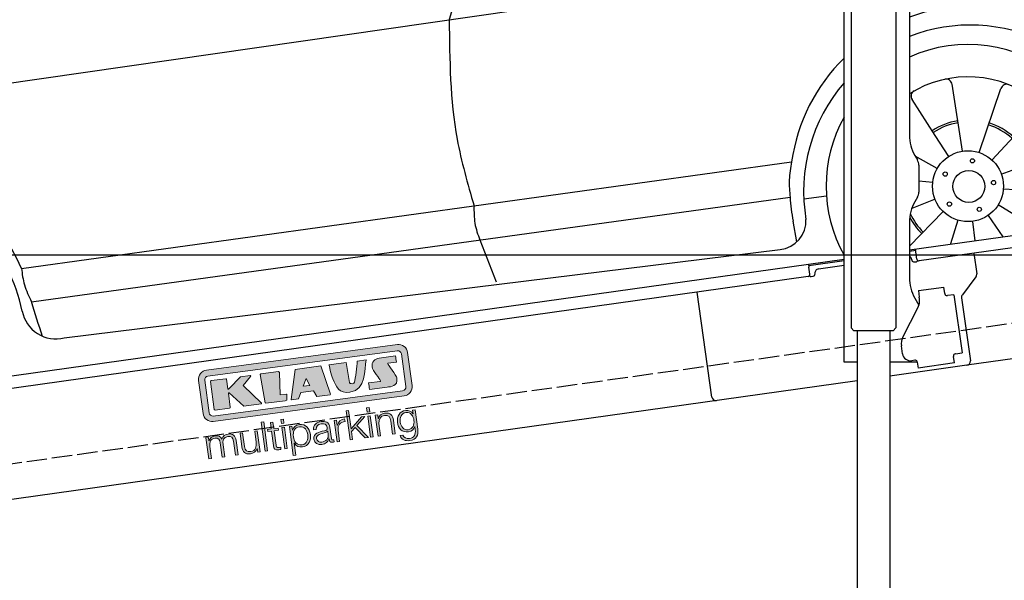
# Model space of a CAD drawing. Extents: x -311 to 6440, y -844 to 6424.
# Tile 3 of 6: x 1644 to 4057, y 1052 to 2428. Entities that reach past the tile are written whole.
import ezdxf

# ---------------------------------------------------------------- set-up
doc = ezdxf.new("R2010")
doc.units = 0
doc.header["$LTSCALE"] = 10
doc.header["$MEASUREMENT"] = 0
doc.linetypes.add('GEN3', pattern=[6.25, 5, -1.25])
doc.layers.get('0').update_dxf_attribs({"linetype": 'CONTINUOUS'})
doc.layers.get('DEFPOINTS').update_dxf_attribs({"linetype": 'CONTINUOUS'})
doc.layers.add('3', color=6, linetype='GEN3')
doc.layers.add('CAR', color=1, linetype='CONTINUOUS')
for name, color, linetype, lineweight in [('AM_0', 7, 'CONTINUOUS', 30), ('AM_5', 3, 'CONTINUOUS', 15), ('Logo', 7, 'CONTINUOUS', 25)]:
    doc.layers.add(name, color=color, linetype=linetype, lineweight=lineweight)
doc.dimstyles.new('KLAUS_DXF', dxfattribs={"dimscale": 20, "dimtxt": 3.5, "dimasz": 2, "dimexe": 2, "dimexo": 1, "dimgap": 1.5, "dimtad": 1, "dimlfac": 0.1, "dimdsep": 46, "dimtxsty": 'Standard', "dimblk": 'DOT', "dimcen": 2, "dimclrd": 256, "dimclre": 256, "dimclrt": 2, "dimadec": 0, "dimazin": 0, "dimtfac": 1, "dimtmove": 2, "dimatfit": 3, "dimfxl": 1, "dimtolj": 1, "dimarcsym": 0})

# ---------------------------------------------------------------- blocks, each defined once
blk = doc.blocks.new('KLAUS')
at = {"layer": 'Logo'}
h = blk.add_hatch(color=8, dxfattribs=at)
h.dxf.hatch_style = 2
edge = h.paths.add_edge_path()
edge.add_spline(control_points=[(3.6, 29.09), (2.88, 29.09), (2.3, 28.51), (2.3, 27.8), (2.3, 27.8), (2.3, 16.11), (2.3, 16.11), (2.3, 15.39), (2.88, 14.81), (3.6, 14.81), (3.6, 14.81), (71.16, 14.81), (71.16, 14.81), (71.88, 14.81), (72.46, 15.39), (72.46, 16.11), (72.46, 16.11), (72.46, 27.8), (72.46, 27.8), (72.46, 28.51), (71.88, 29.09), (71.16, 29.09), (71.16, 29.09), (3.6, 29.09), (3.6, 29.09), (3.6, 29.09), (3.6, 29.09), (3.6, 29.09)], knot_values=[0, 0, 0, 0, 1, 1, 1, 2, 2, 2, 3, 3, 3, 4, 4, 4, 5, 5, 5, 6, 6, 6, 7, 7, 7, 8, 8, 8, 9, 9, 9, 9], degree=3, periodic=0)
edge = h.paths.add_edge_path()
edge.add_spline(control_points=[(3.35, 31.23), (3.35, 31.23), (71.47, 31.23), (71.47, 31.23), (73.26, 31.23), (74.71, 29.77), (74.71, 27.99), (74.71, 27.99), (74.71, 16.17), (74.71, 16.17), (74.71, 14.38), (73.26, 12.93), (71.47, 12.93), (71.47, 12.93), (3.35, 12.93), (3.35, 12.93), (1.56, 12.93), (0.11, 14.38), (0.11, 16.17), (0.11, 16.17), (0.11, 27.99), (0.11, 27.99), (0.11, 29.77), (1.56, 31.23), (3.35, 31.23), (3.35, 31.23), (3.35, 31.23), (3.35, 31.23)], knot_values=[0, 0, 0, 0, 1, 1, 1, 2, 2, 2, 3, 3, 3, 4, 4, 4, 5, 5, 5, 6, 6, 6, 7, 7, 7, 8, 8, 8, 9, 9, 9, 9], degree=3, periodic=0)
h = blk.add_hatch(color=8, dxfattribs=at)
h.dxf.hatch_style = 2
edge = h.paths.add_edge_path()
edge.add_spline(control_points=[(4.5, 27.33), (4.5, 27.33), (9.7, 27.33), (9.7, 27.33), (9.84, 27.33), (9.96, 27.22), (9.96, 27.08), (9.96, 27.08), (9.96, 23.69), (9.96, 23.69), (9.96, 23.69), (9.94, 23.64), (10.04, 23.59), (10.14, 23.53), (10.2, 23.57), (10.2, 23.57), (10.2, 23.57), (10.51, 23.75), (10.51, 23.75), (10.51, 23.75), (14.94, 27.33), (14.94, 27.33), (14.94, 27.33), (18.41, 27.33), (18.41, 27.33), (18.41, 27.33), (18.49, 27.33), (18.56, 27.2), (18.65, 27.04), (18.53, 26.91), (18.53, 26.91), (18.53, 26.91), (15.49, 24.11), (15.49, 24.11), (15.49, 24.11), (21.14, 17.06), (21.14, 17.06), (21.14, 17.06), (21.13, 16.91), (21.13, 16.91), (21.08, 16.84), (20.99, 16.82), (20.99, 16.82), (20.99, 16.82), (14.7, 16.82), (14.7, 16.82), (14.7, 16.82), (10.26, 22.17), (10.26, 22.17), (10.26, 22.17), (10.19, 22.24), (10.08, 22.21), (9.97, 22.18), (9.96, 22.11), (9.96, 22.11), (9.96, 22.11), (9.96, 17.08), (9.96, 17.08), (9.96, 16.94), (9.84, 16.82), (9.7, 16.82), (9.7, 16.82), (4.5, 16.82), (4.5, 16.82), (4.36, 16.82), (4.25, 16.94), (4.25, 17.08), (4.25, 17.08), (4.25, 27.08), (4.25, 27.08), (4.25, 27.22), (4.36, 27.33), (4.5, 27.33), (4.5, 27.33), (4.5, 27.33), (4.5, 27.33)], knot_values=[0, 0, 0, 0, 1, 1, 1, 2, 2, 2, 3, 3, 3, 4, 4, 4, 5, 5, 5, 6, 6, 6, 7, 7, 7, 8, 8, 8, 9, 9, 9, 10, 10, 10, 11, 11, 11, 12, 12, 12, 13, 13, 13, 14, 14, 14, 15, 15, 15, 16, 16, 16, 17, 17, 17, 18, 18, 18, 19, 19, 19, 20, 20, 20, 21, 21, 21, 22, 22, 22, 23, 23, 23, 24, 24, 24, 25, 25, 25, 25], degree=3, periodic=0)
h = blk.add_hatch(color=8, dxfattribs=at)
h.dxf.hatch_style = 2
h.paths.add_polyline_path([(22.42, 17.06), (21.97, 27.15), (22.24, 27.33), (28.55, 27.33), (28.86, 26.97), (28.01, 19.08), (30.26, 19.07), (30.44, 18.95), (30.08, 16.95), (29.49, 16.82), (22.6, 16.82)])
h = blk.add_hatch(color=8, dxfattribs=at)
h.paths.add_polyline_path([(36.52, 21.01), (38.93, 21.01), (37.87, 23.57)])
h.paths.add_polyline_path([(34.52, 27.33), (43.65, 27.33), (45.76, 16.94), (45.57, 16.82), (40.83, 16.82), (39.89, 18.95), (35.42, 18.95), (34.27, 16.82), (31.78, 16.82), (31.66, 17)])
h = blk.add_hatch(color=8, dxfattribs=at)
h.dxf.hatch_style = 2
edge = h.paths.add_edge_path()
edge.add_spline(control_points=[(52.69, 27.32), (52.69, 27.32), (52.88, 20.14), (52.88, 20.14), (53.01, 19.89), (53.2, 19.77), (53.43, 19.71), (53.91, 19.59), (54.43, 19.57), (54.64, 20.03), (55.23, 21.34), (56.27, 25.45), (56.6, 27.33), (56.6, 27.33), (59.77, 27.33), (59.77, 27.33), (58.77, 23.9), (58.56, 16.82), (52.63, 16.76), (48.72, 16.72), (48.01, 19.35), (47.27, 22.24), (46.89, 23.68), (46.54, 27.33), (46.54, 27.33), (46.54, 27.33), (52.69, 27.32), (52.69, 27.32), (52.69, 27.32), (52.69, 27.32), (52.69, 27.32)], knot_values=[0, 0, 0, 0, 1, 1, 1, 2, 2, 2, 3, 3, 3, 4, 4, 4, 5, 5, 5, 6, 6, 6, 7, 7, 7, 8, 8, 8, 9, 9, 9, 10, 10, 10, 10], degree=3, periodic=0)
h = blk.add_hatch(color=8, dxfattribs=at)
h.dxf.hatch_style = 2
edge = h.paths.add_edge_path()
edge.add_spline(control_points=[(64.46, 27.33), (64.46, 27.33), (70.31, 27.33), (70.31, 27.33), (70.31, 26.52), (70.31, 26.02), (70.31, 25.12), (70.31, 25.12), (67.3, 25.12), (67.3, 25.12), (67.24, 25.04), (67.25, 25.11), (67.25, 24.91), (67.25, 24.88), (69.73, 20.38), (69.73, 19.57), (69.73, 16.4), (67.22, 16.81), (65.9, 16.82), (65.9, 16.82), (59.59, 16.82), (59.59, 16.82), (59.59, 17.76), (59.59, 18.23), (59.59, 19.14), (59.59, 19.14), (63.75, 19.14), (63.75, 19.14), (63.82, 19.22), (63.81, 19.11), (63.81, 19.31), (63.81, 20.32), (61.58, 23.06), (61.58, 24.63), (61.58, 26.33), (62.83, 27.34), (64.46, 27.33), (64.46, 27.33), (64.46, 27.33), (64.46, 27.33)], knot_values=[0, 0, 0, 0, 1, 1, 1, 2, 2, 2, 3, 3, 3, 4, 4, 4, 5, 5, 5, 6, 6, 6, 7, 7, 7, 8, 8, 8, 9, 9, 9, 10, 10, 10, 11, 11, 11, 12, 12, 12, 13, 13, 13, 13], degree=3, periodic=0)
h = blk.add_hatch(color=30, dxfattribs=at)
h.dxf.hatch_style = 2
h.paths.add_polyline_path([(20.07, 0), (20.99, 0), (20.99, 10.45), (20.07, 10.45)])
h = blk.add_hatch(color=30, dxfattribs=at)
h.paths.add_polyline_path([(27.1, 0), (28.03, 0), (28.03, 7.55), (27.1, 7.55)])
h.paths.add_polyline_path([(27.1, 8.98), (28.03, 8.98), (28.03, 10.45), (27.1, 10.45)])
h = blk.add_hatch(color=30, dxfattribs=at)
h.dxf.hatch_style = 2
h.paths.add_polyline_path([(50.4, 0), (51.32, 0), (51.32, 2.87), (52.82, 4.11), (55.8, 0), (56.96, 0), (53.52, 4.76), (56.74, 7.55), (55.51, 7.55), (51.32, 3.89), (51.32, 10.45), (50.4, 10.45)])
h = blk.add_hatch(color=30, dxfattribs=at)
h.paths.add_polyline_path([(57.74, 0), (58.66, 0), (58.66, 7.55), (57.74, 7.55)])
h.paths.add_polyline_path([(57.74, 8.98), (58.66, 8.98), (58.66, 10.45), (57.74, 10.45)])
h = blk.add_hatch(color=30, dxfattribs=at)
h.dxf.hatch_style = 2
edge = h.paths.add_edge_path()
edge.add_spline(control_points=[(0, 0), (0, 0), (0.92, 0), (0.92, 0), (0.92, 0), (0.92, 4.22), (0.92, 4.22), (0.94, 5.8), (1.58, 7), (3.18, 7), (4.35, 7), (4.77, 6.15), (4.76, 5.12), (4.76, 5.12), (4.76, 0), (4.76, 0), (4.76, 0), (5.68, 0), (5.68, 0), (5.68, 0), (5.68, 4.27), (5.68, 4.27), (5.68, 5.68), (6.14, 7), (7.73, 7), (9.05, 7), (9.52, 6.32), (9.52, 5.08), (9.52, 5.08), (9.52, 0), (9.52, 0), (9.52, 0), (10.44, 0), (10.44, 0), (10.44, 0), (10.44, 5.12), (10.44, 5.12), (10.44, 6.91), (9.59, 7.77), (7.94, 7.77), (6.94, 7.77), (5.99, 7.29), (5.54, 6.3), (5.26, 7.29), (4.36, 7.77), (3.37, 7.77), (2.17, 7.77), (1.38, 7.19), (0.89, 6.28), (0.89, 6.28), (0.85, 6.28), (0.85, 6.28), (0.85, 6.28), (0.85, 7.55), (0.85, 7.55), (0.85, 7.55), (0, 7.55), (0, 7.55), (0, 7.55), (0, 0), (0, 0), (0, 0), (0, 0), (0, 0)], knot_values=[0, 0, 0, 0, 1, 1, 1, 2, 2, 2, 3, 3, 3, 4, 4, 4, 5, 5, 5, 6, 6, 6, 7, 7, 7, 8, 8, 8, 9, 9, 9, 10, 10, 10, 11, 11, 11, 12, 12, 12, 13, 13, 13, 14, 14, 14, 15, 15, 15, 16, 16, 16, 17, 17, 17, 18, 18, 18, 19, 19, 19, 20, 20, 20, 21, 21, 21, 21], degree=3, periodic=0)
h = blk.add_hatch(color=30, dxfattribs=at)
h.dxf.hatch_style = 2
edge = h.paths.add_edge_path()
edge.add_spline(control_points=[(18.31, 7.55), (18.31, 7.55), (17.39, 7.55), (17.39, 7.55), (17.39, 7.55), (17.39, 3.59), (17.39, 3.59), (17.39, 2.05), (16.7, 0.56), (15.12, 0.56), (13.66, 0.56), (13.15, 1.27), (13.1, 2.64), (13.1, 2.64), (13.1, 7.55), (13.1, 7.55), (13.1, 7.55), (12.18, 7.55), (12.18, 7.55), (12.18, 7.55), (12.18, 2.65), (12.18, 2.65), (12.18, 0.89), (12.93, -0.22), (14.83, -0.22), (15.96, -0.22), (16.95, 0.35), (17.44, 1.36), (17.44, 1.36), (17.47, 1.36), (17.47, 1.36), (17.47, 1.36), (17.47, 0), (17.47, 0), (17.47, 0), (18.31, 0), (18.31, 0), (18.31, 0), (18.31, 7.55), (18.31, 7.55), (18.31, 7.55), (18.31, 7.55), (18.31, 7.55)], knot_values=[0, 0, 0, 0, 1, 1, 1, 2, 2, 2, 3, 3, 3, 4, 4, 4, 5, 5, 5, 6, 6, 6, 7, 7, 7, 8, 8, 8, 9, 9, 9, 10, 10, 10, 11, 11, 11, 12, 12, 12, 13, 13, 13, 14, 14, 14, 14], degree=3, periodic=0)
h = blk.add_hatch(color=30, dxfattribs=at)
h.dxf.hatch_style = 2
edge = h.paths.add_edge_path()
edge.add_spline(control_points=[(24.22, 9.82), (24.22, 9.82), (23.3, 9.82), (23.3, 9.82), (23.3, 9.82), (23.3, 7.55), (23.3, 7.55), (23.3, 7.55), (21.98, 7.55), (21.98, 7.55), (21.98, 7.55), (21.98, 6.78), (21.98, 6.78), (21.98, 6.78), (23.3, 6.78), (23.3, 6.78), (23.3, 6.78), (23.3, 1.61), (23.3, 1.61), (23.28, 0.32), (23.71, -0.09), (24.94, -0.09), (25.22, -0.09), (25.48, -0.06), (25.76, -0.06), (25.76, -0.06), (25.76, 0.73), (25.76, 0.73), (25.5, 0.7), (25.23, 0.69), (24.97, 0.69), (24.31, 0.73), (24.22, 1.08), (24.22, 1.68), (24.22, 1.68), (24.22, 6.78), (24.22, 6.78), (24.22, 6.78), (25.76, 6.78), (25.76, 6.78), (25.76, 6.78), (25.76, 7.55), (25.76, 7.55), (25.76, 7.55), (24.22, 7.55), (24.22, 7.55), (24.22, 7.55), (24.22, 9.82), (24.22, 9.82), (24.22, 9.82), (24.22, 9.82), (24.22, 9.82)], knot_values=[0, 0, 0, 0, 1, 1, 1, 2, 2, 2, 3, 3, 3, 4, 4, 4, 5, 5, 5, 6, 6, 6, 7, 7, 7, 8, 8, 8, 9, 9, 9, 10, 10, 10, 11, 11, 11, 12, 12, 12, 13, 13, 13, 14, 14, 14, 15, 15, 15, 16, 16, 16, 17, 17, 17, 17], degree=3, periodic=0)
h = blk.add_hatch(color=30, dxfattribs=at)
edge = h.paths.add_edge_path()
edge.add_spline(control_points=[(35.84, 3.78), (35.84, 2.21), (35.12, 0.56), (33.37, 0.56), (31.4, 0.56), (30.72, 2.21), (30.72, 3.78), (30.72, 5.49), (31.33, 7), (33.37, 7), (35.12, 7), (35.84, 5.34), (35.84, 3.78), (35.84, 3.78), (35.84, 3.78), (35.84, 3.78)], knot_values=[0, 0, 0, 0, 1, 1, 1, 2, 2, 2, 3, 3, 3, 4, 4, 4, 5, 5, 5, 5], degree=3, periodic=0)
edge = h.paths.add_edge_path()
edge.add_spline(control_points=[(29.79, -2.8), (29.79, -2.8), (30.72, -2.8), (30.72, -2.8), (30.72, -2.8), (30.72, 1.43), (30.72, 1.43), (30.72, 1.43), (30.74, 1.43), (30.74, 1.43), (31.14, 0.35), (32.24, -0.22), (33.37, -0.22), (35.66, -0.22), (36.76, 1.64), (36.76, 3.78), (36.76, 5.91), (35.66, 7.77), (33.37, 7.77), (32.15, 7.77), (31.1, 7.14), (30.67, 6.12), (30.67, 6.12), (30.64, 6.12), (30.64, 6.12), (30.64, 6.12), (30.64, 7.55), (30.64, 7.55), (30.64, 7.55), (29.79, 7.55), (29.79, 7.55), (29.79, 7.55), (29.79, -2.8), (29.79, -2.8), (29.79, -2.8), (29.79, -2.8), (29.79, -2.8)], knot_values=[0, 0, 0, 0, 1, 1, 1, 2, 2, 2, 3, 3, 3, 4, 4, 4, 5, 5, 5, 6, 6, 6, 7, 7, 7, 8, 8, 8, 9, 9, 9, 10, 10, 10, 11, 11, 11, 12, 12, 12, 12], degree=3, periodic=0)
h = blk.add_hatch(color=30, dxfattribs=at)
edge = h.paths.add_edge_path()
edge.add_spline(control_points=[(43.03, 2.93), (43.04, 1.45), (41.8, 0.56), (40.39, 0.56), (39.53, 0.56), (38.71, 1.13), (38.71, 2.05), (38.71, 3.53), (40.66, 3.51), (42.22, 3.79), (42.47, 3.84), (42.88, 3.91), (43, 4.13), (43, 4.13), (43.03, 4.13), (43.03, 4.13), (43.03, 4.13), (43.03, 2.93), (43.03, 2.93), (43.03, 2.93), (43.03, 2.93), (43.03, 2.93)], knot_values=[0, 0, 0, 0, 1, 1, 1, 2, 2, 2, 3, 3, 3, 4, 4, 4, 5, 5, 5, 6, 6, 6, 7, 7, 7, 7], degree=3, periodic=0)
edge = h.paths.add_edge_path()
edge.add_spline(control_points=[(39.03, 5.24), (39.06, 6.47), (39.91, 7), (41.05, 7), (42.14, 7), (43.03, 6.69), (43.03, 5.45), (43.03, 4.61), (42.6, 4.51), (41.84, 4.42), (39.85, 4.19), (37.79, 4.11), (37.79, 1.99), (37.79, 0.47), (38.93, -0.22), (40.32, -0.22), (41.77, -0.22), (42.43, 0.34), (43.07, 1.32), (43.07, 1.32), (43.1, 1.32), (43.1, 1.32), (43.1, 0.53), (43.25, 0), (44.19, 0), (44.43, 0), (44.58, 0.01), (44.79, 0.06), (44.79, 0.06), (44.79, 0.83), (44.79, 0.83), (44.71, 0.81), (44.6, 0.78), (44.49, 0.78), (44.13, 0.78), (43.95, 0.98), (43.95, 1.33), (43.95, 1.33), (43.95, 5.34), (43.95, 5.34), (43.95, 7.36), (42.5, 7.77), (41.17, 7.77), (39.44, 7.77), (38.2, 7.01), (38.11, 5.24), (38.11, 5.24), (39.03, 5.24), (39.03, 5.24), (39.03, 5.24), (39.03, 5.24), (39.03, 5.24)], knot_values=[0, 0, 0, 0, 1, 1, 1, 2, 2, 2, 3, 3, 3, 4, 4, 4, 5, 5, 5, 6, 6, 6, 7, 7, 7, 8, 8, 8, 9, 9, 9, 10, 10, 10, 11, 11, 11, 12, 12, 12, 13, 13, 13, 14, 14, 14, 15, 15, 15, 16, 16, 16, 17, 17, 17, 17], degree=3, periodic=0)
h = blk.add_hatch(color=30, dxfattribs=at)
h.dxf.hatch_style = 2
edge = h.paths.add_edge_path()
edge.add_spline(control_points=[(45.79, 0), (45.79, 0), (46.71, 0), (46.71, 0), (46.71, 0), (46.71, 4.03), (46.71, 4.03), (46.71, 5.59), (47.85, 6.82), (49.52, 6.73), (49.52, 6.73), (49.52, 7.66), (49.52, 7.66), (48.16, 7.72), (47.14, 7), (46.67, 5.78), (46.67, 5.78), (46.64, 5.78), (46.64, 5.78), (46.64, 5.78), (46.64, 7.55), (46.64, 7.55), (46.64, 7.55), (45.79, 7.55), (45.79, 7.55), (45.79, 7.55), (45.79, 0), (45.79, 0), (45.79, 0), (45.79, 0), (45.79, 0)], knot_values=[0, 0, 0, 0, 1, 1, 1, 2, 2, 2, 3, 3, 3, 4, 4, 4, 5, 5, 5, 6, 6, 6, 7, 7, 7, 8, 8, 8, 9, 9, 9, 10, 10, 10, 10], degree=3, periodic=0)
h = blk.add_hatch(color=30, dxfattribs=at)
h.dxf.hatch_style = 2
edge = h.paths.add_edge_path()
edge.add_spline(control_points=[(60.41, 0), (60.41, 0), (61.33, 0), (61.33, 0), (61.33, 0), (61.33, 4.41), (61.33, 4.41), (61.36, 5.89), (62.24, 7), (63.7, 7), (65.2, 7), (65.62, 6.02), (65.62, 4.71), (65.62, 4.71), (65.62, 0), (65.62, 0), (65.62, 0), (66.54, 0), (66.54, 0), (66.54, 0), (66.54, 4.86), (66.54, 4.86), (66.54, 6.66), (65.9, 7.77), (63.78, 7.77), (62.71, 7.77), (61.7, 7.16), (61.36, 6.25), (61.36, 6.25), (61.33, 6.25), (61.33, 6.25), (61.33, 6.25), (61.33, 7.55), (61.33, 7.55), (61.33, 7.55), (60.41, 7.55), (60.41, 7.55), (60.41, 7.55), (60.41, 0), (60.41, 0), (60.41, 0), (60.41, 0), (60.41, 0)], knot_values=[0, 0, 0, 0, 1, 1, 1, 2, 2, 2, 3, 3, 3, 4, 4, 4, 5, 5, 5, 6, 6, 6, 7, 7, 7, 8, 8, 8, 9, 9, 9, 10, 10, 10, 11, 11, 11, 12, 12, 12, 13, 13, 13, 14, 14, 14, 14], degree=3, periodic=0)
h = blk.add_hatch(color=30, dxfattribs=at)
edge = h.paths.add_edge_path()
edge.add_spline(control_points=[(71.32, 0.86), (69.62, 0.86), (68.83, 2.34), (68.83, 3.86), (68.83, 5.43), (69.56, 7), (71.32, 7), (73.06, 7), (73.75, 5.34), (73.75, 3.86), (73.75, 2.33), (72.91, 0.86), (71.32, 0.86), (71.32, 0.86), (71.32, 0.86), (71.32, 0.86)], knot_values=[0, 0, 0, 0, 1, 1, 1, 2, 2, 2, 3, 3, 3, 4, 4, 4, 5, 5, 5, 5], degree=3, periodic=0)
edge = h.paths.add_edge_path()
edge.add_spline(control_points=[(74.67, 7.55), (74.67, 7.55), (73.75, 7.55), (73.75, 7.55), (73.75, 7.55), (73.75, 6.25), (73.75, 6.25), (73.75, 6.25), (73.72, 6.25), (73.72, 6.25), (73.35, 7.09), (72.41, 7.77), (71.32, 7.77), (69.13, 7.77), (67.9, 6.05), (67.9, 3.97), (67.9, 1.82), (68.9, 0.09), (71.32, 0.09), (72.4, 0.09), (73.29, 0.72), (73.72, 1.64), (73.72, 1.64), (73.75, 1.64), (73.75, 1.64), (73.75, 1.64), (73.75, 0.61), (73.75, 0.61), (73.75, -1.23), (73.01, -2.24), (71.32, -2.24), (70.29, -2.24), (69.31, -1.85), (69.1, -0.73), (69.1, -0.73), (68.18, -0.73), (68.18, -0.73), (68.31, -2.34), (69.81, -3.02), (71.32, -3.02), (73.79, -3.02), (74.65, -1.64), (74.67, 0.61), (74.67, 0.61), (74.67, 7.55), (74.67, 7.55), (74.67, 7.55), (74.67, 7.55), (74.67, 7.55)], knot_values=[0, 0, 0, 0, 1, 1, 1, 2, 2, 2, 3, 3, 3, 4, 4, 4, 5, 5, 5, 6, 6, 6, 7, 7, 7, 8, 8, 8, 9, 9, 9, 10, 10, 10, 11, 11, 11, 12, 12, 12, 13, 13, 13, 14, 14, 14, 15, 15, 15, 16, 16, 16, 16], degree=3, periodic=0)
at = {"layer": 'Logo', "lineweight": 0}
for points in [[(22.42, 17.06), (21.97, 27.15), (22.24, 27.33), (28.55, 27.33), (28.86, 26.97), (28.01, 19.08), (30.26, 19.07), (30.44, 18.95), (30.08, 16.95), (29.49, 16.82), (22.6, 16.82), (22.42, 17.06), (22.42, 17.06)], [(34.52, 27.33), (43.65, 27.33), (45.76, 16.94), (45.57, 16.82), (40.83, 16.82), (39.89, 18.95), (35.42, 18.95), (34.27, 16.82), (31.78, 16.82), (31.66, 17), (34.52, 27.33), (34.52, 27.33)], [(36.52, 21.01), (38.93, 21.01), (37.87, 23.57), (36.52, 21.01), (36.52, 21.01)], [(20.07, 0), (20.99, 0), (20.99, 10.45), (20.07, 10.45), (20.07, 0), (20.07, 0)], [(27.1, 8.98), (28.03, 8.98), (28.03, 10.45), (27.1, 10.45), (27.1, 8.98), (27.1, 8.98)], [(50.4, 0), (51.32, 0), (51.32, 2.87), (52.82, 4.11), (55.8, 0), (56.96, 0), (53.52, 4.76), (56.74, 7.55), (55.51, 7.55), (51.32, 3.89), (51.32, 10.45), (50.4, 10.45), (50.4, 0), (50.4, 0)], [(57.74, 8.98), (58.66, 8.98), (58.66, 10.45), (57.74, 10.45), (57.74, 8.98), (57.74, 8.98)], [(27.1, 0), (28.03, 0), (28.03, 7.55), (27.1, 7.55), (27.1, 0), (27.1, 0)], [(57.74, 0), (58.66, 0), (58.66, 7.55), (57.74, 7.55), (57.74, 0), (57.74, 0)]]:
    blk.add_lwpolyline(points, dxfattribs=at)
for points, knots in [([(3.35, 31.23), (3.35, 31.23), (71.47, 31.23), (71.47, 31.23), (73.26, 31.23), (74.71, 29.77), (74.71, 27.99), (74.71, 27.99), (74.71, 16.17), (74.71, 16.17), (74.71, 14.38), (73.26, 12.93), (71.47, 12.93), (71.47, 12.93), (3.35, 12.93), (3.35, 12.93), (1.56, 12.93), (0.11, 14.38), (0.11, 16.17), (0.11, 16.17), (0.11, 27.99), (0.11, 27.99), (0.11, 29.77), (1.56, 31.23), (3.35, 31.23), (3.35, 31.23), (3.35, 31.23), (3.35, 31.23)], [0, 0, 0, 0, 1, 1, 1, 2, 2, 2, 3, 3, 3, 4, 4, 4, 5, 5, 5, 6, 6, 6, 7, 7, 7, 8, 8, 8, 9, 9, 9, 9]), ([(3.6, 29.09), (2.88, 29.09), (2.3, 28.51), (2.3, 27.8), (2.3, 27.8), (2.3, 16.11), (2.3, 16.11), (2.3, 15.39), (2.88, 14.81), (3.6, 14.81), (3.6, 14.81), (71.16, 14.81), (71.16, 14.81), (71.88, 14.81), (72.46, 15.39), (72.46, 16.11), (72.46, 16.11), (72.46, 27.8), (72.46, 27.8), (72.46, 28.51), (71.88, 29.09), (71.16, 29.09), (71.16, 29.09), (3.6, 29.09), (3.6, 29.09), (3.6, 29.09), (3.6, 29.09), (3.6, 29.09)], [0, 0, 0, 0, 1, 1, 1, 2, 2, 2, 3, 3, 3, 4, 4, 4, 5, 5, 5, 6, 6, 6, 7, 7, 7, 8, 8, 8, 9, 9, 9, 9]), ([(4.5, 27.33), (4.5, 27.33), (9.7, 27.33), (9.7, 27.33), (9.84, 27.33), (9.96, 27.22), (9.96, 27.08), (9.96, 27.08), (9.96, 23.69), (9.96, 23.69), (9.96, 23.69), (9.94, 23.64), (10.04, 23.59), (10.14, 23.53), (10.2, 23.57), (10.2, 23.57), (10.2, 23.57), (10.51, 23.75), (10.51, 23.75), (10.51, 23.75), (14.94, 27.33), (14.94, 27.33), (14.94, 27.33), (18.41, 27.33), (18.41, 27.33), (18.41, 27.33), (18.49, 27.33), (18.56, 27.2), (18.65, 27.04), (18.53, 26.91), (18.53, 26.91), (18.53, 26.91), (15.49, 24.11), (15.49, 24.11), (15.49, 24.11), (21.14, 17.06), (21.14, 17.06), (21.14, 17.06), (21.13, 16.91), (21.13, 16.91), (21.08, 16.84), (20.99, 16.82), (20.99, 16.82), (20.99, 16.82), (14.7, 16.82), (14.7, 16.82), (14.7, 16.82), (10.26, 22.17), (10.26, 22.17), (10.26, 22.17), (10.19, 22.24), (10.08, 22.21), (9.97, 22.18), (9.96, 22.11), (9.96, 22.11), (9.96, 22.11), (9.96, 17.08), (9.96, 17.08), (9.96, 16.94), (9.84, 16.82), (9.7, 16.82), (9.7, 16.82), (4.5, 16.82), (4.5, 16.82), (4.36, 16.82), (4.25, 16.94), (4.25, 17.08), (4.25, 17.08), (4.25, 27.08), (4.25, 27.08), (4.25, 27.22), (4.36, 27.33), (4.5, 27.33), (4.5, 27.33), (4.5, 27.33), (4.5, 27.33)], [0, 0, 0, 0, 1, 1, 1, 2, 2, 2, 3, 3, 3, 4, 4, 4, 5, 5, 5, 6, 6, 6, 7, 7, 7, 8, 8, 8, 9, 9, 9, 10, 10, 10, 11, 11, 11, 12, 12, 12, 13, 13, 13, 14, 14, 14, 15, 15, 15, 16, 16, 16, 17, 17, 17, 18, 18, 18, 19, 19, 19, 20, 20, 20, 21, 21, 21, 22, 22, 22, 23, 23, 23, 24, 24, 24, 25, 25, 25, 25]), ([(52.69, 27.32), (52.69, 27.32), (52.88, 20.14), (52.88, 20.14), (53.01, 19.89), (53.2, 19.77), (53.43, 19.71), (53.91, 19.59), (54.43, 19.57), (54.64, 20.03), (55.23, 21.34), (56.27, 25.45), (56.6, 27.33), (56.6, 27.33), (59.77, 27.33), (59.77, 27.33), (58.77, 23.9), (58.56, 16.82), (52.63, 16.76), (48.72, 16.72), (48.01, 19.35), (47.27, 22.24), (46.89, 23.68), (46.54, 27.33), (46.54, 27.33), (46.54, 27.33), (52.69, 27.32), (52.69, 27.32), (52.69, 27.32), (52.69, 27.32), (52.69, 27.32)], [0, 0, 0, 0, 1, 1, 1, 2, 2, 2, 3, 3, 3, 4, 4, 4, 5, 5, 5, 6, 6, 6, 7, 7, 7, 8, 8, 8, 9, 9, 9, 10, 10, 10, 10]), ([(64.46, 27.33), (64.46, 27.33), (70.31, 27.33), (70.31, 27.33), (70.31, 26.52), (70.31, 26.02), (70.31, 25.12), (70.31, 25.12), (67.3, 25.12), (67.3, 25.12), (67.24, 25.04), (67.25, 25.11), (67.25, 24.91), (67.25, 24.88), (69.73, 20.38), (69.73, 19.57), (69.73, 16.4), (67.22, 16.81), (65.9, 16.82), (65.9, 16.82), (59.59, 16.82), (59.59, 16.82), (59.59, 17.76), (59.59, 18.23), (59.59, 19.14), (59.59, 19.14), (63.75, 19.14), (63.75, 19.14), (63.82, 19.22), (63.81, 19.11), (63.81, 19.31), (63.81, 20.32), (61.58, 23.06), (61.58, 24.63), (61.58, 26.33), (62.83, 27.34), (64.46, 27.33), (64.46, 27.33), (64.46, 27.33), (64.46, 27.33)], [0, 0, 0, 0, 1, 1, 1, 2, 2, 2, 3, 3, 3, 4, 4, 4, 5, 5, 5, 6, 6, 6, 7, 7, 7, 8, 8, 8, 9, 9, 9, 10, 10, 10, 11, 11, 11, 12, 12, 12, 13, 13, 13, 13]), ([(0, 0), (0, 0), (0.92, 0), (0.92, 0), (0.92, 0), (0.92, 4.22), (0.92, 4.22), (0.94, 5.8), (1.58, 7), (3.18, 7), (4.35, 7), (4.77, 6.15), (4.76, 5.12), (4.76, 5.12), (4.76, 0), (4.76, 0), (4.76, 0), (5.68, 0), (5.68, 0), (5.68, 0), (5.68, 4.27), (5.68, 4.27), (5.68, 5.68), (6.14, 7), (7.73, 7), (9.05, 7), (9.52, 6.32), (9.52, 5.08), (9.52, 5.08), (9.52, 0), (9.52, 0), (9.52, 0), (10.44, 0), (10.44, 0), (10.44, 0), (10.44, 5.12), (10.44, 5.12), (10.44, 6.91), (9.59, 7.77), (7.94, 7.77), (6.94, 7.77), (5.99, 7.29), (5.54, 6.3), (5.26, 7.29), (4.36, 7.77), (3.37, 7.77), (2.17, 7.77), (1.38, 7.19), (0.89, 6.28), (0.89, 6.28), (0.85, 6.28), (0.85, 6.28), (0.85, 6.28), (0.85, 7.55), (0.85, 7.55), (0.85, 7.55), (0, 7.55), (0, 7.55), (0, 7.55), (0, 0), (0, 0), (0, 0), (0, 0), (0, 0)], [0, 0, 0, 0, 1, 1, 1, 2, 2, 2, 3, 3, 3, 4, 4, 4, 5, 5, 5, 6, 6, 6, 7, 7, 7, 8, 8, 8, 9, 9, 9, 10, 10, 10, 11, 11, 11, 12, 12, 12, 13, 13, 13, 14, 14, 14, 15, 15, 15, 16, 16, 16, 17, 17, 17, 18, 18, 18, 19, 19, 19, 20, 20, 20, 21, 21, 21, 21]), ([(18.31, 7.55), (18.31, 7.55), (17.39, 7.55), (17.39, 7.55), (17.39, 7.55), (17.39, 3.59), (17.39, 3.59), (17.39, 2.05), (16.7, 0.56), (15.12, 0.56), (13.66, 0.56), (13.15, 1.27), (13.1, 2.64), (13.1, 2.64), (13.1, 7.55), (13.1, 7.55), (13.1, 7.55), (12.18, 7.55), (12.18, 7.55), (12.18, 7.55), (12.18, 2.65), (12.18, 2.65), (12.18, 0.89), (12.93, -0.22), (14.83, -0.22), (15.96, -0.22), (16.95, 0.35), (17.44, 1.36), (17.44, 1.36), (17.47, 1.36), (17.47, 1.36), (17.47, 1.36), (17.47, 0), (17.47, 0), (17.47, 0), (18.31, 0), (18.31, 0), (18.31, 0), (18.31, 7.55), (18.31, 7.55), (18.31, 7.55), (18.31, 7.55), (18.31, 7.55)], [0, 0, 0, 0, 1, 1, 1, 2, 2, 2, 3, 3, 3, 4, 4, 4, 5, 5, 5, 6, 6, 6, 7, 7, 7, 8, 8, 8, 9, 9, 9, 10, 10, 10, 11, 11, 11, 12, 12, 12, 13, 13, 13, 14, 14, 14, 14]), ([(24.22, 9.82), (24.22, 9.82), (23.3, 9.82), (23.3, 9.82), (23.3, 9.82), (23.3, 7.55), (23.3, 7.55), (23.3, 7.55), (21.98, 7.55), (21.98, 7.55), (21.98, 7.55), (21.98, 6.78), (21.98, 6.78), (21.98, 6.78), (23.3, 6.78), (23.3, 6.78), (23.3, 6.78), (23.3, 1.61), (23.3, 1.61), (23.28, 0.32), (23.71, -0.09), (24.94, -0.09), (25.22, -0.09), (25.48, -0.06), (25.76, -0.06), (25.76, -0.06), (25.76, 0.73), (25.76, 0.73), (25.5, 0.7), (25.23, 0.69), (24.97, 0.69), (24.31, 0.73), (24.22, 1.08), (24.22, 1.68), (24.22, 1.68), (24.22, 6.78), (24.22, 6.78), (24.22, 6.78), (25.76, 6.78), (25.76, 6.78), (25.76, 6.78), (25.76, 7.55), (25.76, 7.55), (25.76, 7.55), (24.22, 7.55), (24.22, 7.55), (24.22, 7.55), (24.22, 9.82), (24.22, 9.82), (24.22, 9.82), (24.22, 9.82), (24.22, 9.82)], [0, 0, 0, 0, 1, 1, 1, 2, 2, 2, 3, 3, 3, 4, 4, 4, 5, 5, 5, 6, 6, 6, 7, 7, 7, 8, 8, 8, 9, 9, 9, 10, 10, 10, 11, 11, 11, 12, 12, 12, 13, 13, 13, 14, 14, 14, 15, 15, 15, 16, 16, 16, 17, 17, 17, 17]), ([(29.79, -2.8), (29.79, -2.8), (30.72, -2.8), (30.72, -2.8), (30.72, -2.8), (30.72, 1.43), (30.72, 1.43), (30.72, 1.43), (30.74, 1.43), (30.74, 1.43), (31.14, 0.35), (32.24, -0.22), (33.37, -0.22), (35.66, -0.22), (36.76, 1.64), (36.76, 3.78), (36.76, 5.91), (35.66, 7.77), (33.37, 7.77), (32.15, 7.77), (31.1, 7.14), (30.67, 6.12), (30.67, 6.12), (30.64, 6.12), (30.64, 6.12), (30.64, 6.12), (30.64, 7.55), (30.64, 7.55), (30.64, 7.55), (29.79, 7.55), (29.79, 7.55), (29.79, 7.55), (29.79, -2.8), (29.79, -2.8), (29.79, -2.8), (29.79, -2.8), (29.79, -2.8)], [0, 0, 0, 0, 1, 1, 1, 2, 2, 2, 3, 3, 3, 4, 4, 4, 5, 5, 5, 6, 6, 6, 7, 7, 7, 8, 8, 8, 9, 9, 9, 10, 10, 10, 11, 11, 11, 12, 12, 12, 12]), ([(35.84, 3.78), (35.84, 2.21), (35.12, 0.56), (33.37, 0.56), (31.4, 0.56), (30.72, 2.21), (30.72, 3.78), (30.72, 5.49), (31.33, 7), (33.37, 7), (35.12, 7), (35.84, 5.34), (35.84, 3.78), (35.84, 3.78), (35.84, 3.78), (35.84, 3.78)], [0, 0, 0, 0, 1, 1, 1, 2, 2, 2, 3, 3, 3, 4, 4, 4, 5, 5, 5, 5]), ([(39.03, 5.24), (39.06, 6.47), (39.91, 7), (41.05, 7), (42.14, 7), (43.03, 6.69), (43.03, 5.45), (43.03, 4.61), (42.6, 4.51), (41.84, 4.42), (39.85, 4.19), (37.79, 4.11), (37.79, 1.99), (37.79, 0.47), (38.93, -0.22), (40.32, -0.22), (41.77, -0.22), (42.43, 0.34), (43.07, 1.32), (43.07, 1.32), (43.1, 1.32), (43.1, 1.32), (43.1, 0.53), (43.25, 0), (44.19, 0), (44.43, 0), (44.58, 0.01), (44.79, 0.06), (44.79, 0.06), (44.79, 0.83), (44.79, 0.83), (44.71, 0.81), (44.6, 0.78), (44.49, 0.78), (44.13, 0.78), (43.95, 0.98), (43.95, 1.33), (43.95, 1.33), (43.95, 5.34), (43.95, 5.34), (43.95, 7.36), (42.5, 7.77), (41.17, 7.77), (39.44, 7.77), (38.2, 7.01), (38.11, 5.24), (38.11, 5.24), (39.03, 5.24), (39.03, 5.24), (39.03, 5.24), (39.03, 5.24), (39.03, 5.24)], [0, 0, 0, 0, 1, 1, 1, 2, 2, 2, 3, 3, 3, 4, 4, 4, 5, 5, 5, 6, 6, 6, 7, 7, 7, 8, 8, 8, 9, 9, 9, 10, 10, 10, 11, 11, 11, 12, 12, 12, 13, 13, 13, 14, 14, 14, 15, 15, 15, 16, 16, 16, 17, 17, 17, 17]), ([(45.79, 0), (45.79, 0), (46.71, 0), (46.71, 0), (46.71, 0), (46.71, 4.03), (46.71, 4.03), (46.71, 5.59), (47.85, 6.82), (49.52, 6.73), (49.52, 6.73), (49.52, 7.66), (49.52, 7.66), (48.16, 7.72), (47.14, 7), (46.67, 5.78), (46.67, 5.78), (46.64, 5.78), (46.64, 5.78), (46.64, 5.78), (46.64, 7.55), (46.64, 7.55), (46.64, 7.55), (45.79, 7.55), (45.79, 7.55), (45.79, 7.55), (45.79, 0), (45.79, 0), (45.79, 0), (45.79, 0), (45.79, 0)], [0, 0, 0, 0, 1, 1, 1, 2, 2, 2, 3, 3, 3, 4, 4, 4, 5, 5, 5, 6, 6, 6, 7, 7, 7, 8, 8, 8, 9, 9, 9, 10, 10, 10, 10]), ([(60.41, 0), (60.41, 0), (61.33, 0), (61.33, 0), (61.33, 0), (61.33, 4.41), (61.33, 4.41), (61.36, 5.89), (62.24, 7), (63.7, 7), (65.2, 7), (65.62, 6.02), (65.62, 4.71), (65.62, 4.71), (65.62, 0), (65.62, 0), (65.62, 0), (66.54, 0), (66.54, 0), (66.54, 0), (66.54, 4.86), (66.54, 4.86), (66.54, 6.66), (65.9, 7.77), (63.78, 7.77), (62.71, 7.77), (61.7, 7.16), (61.36, 6.25), (61.36, 6.25), (61.33, 6.25), (61.33, 6.25), (61.33, 6.25), (61.33, 7.55), (61.33, 7.55), (61.33, 7.55), (60.41, 7.55), (60.41, 7.55), (60.41, 7.55), (60.41, 0), (60.41, 0), (60.41, 0), (60.41, 0), (60.41, 0)], [0, 0, 0, 0, 1, 1, 1, 2, 2, 2, 3, 3, 3, 4, 4, 4, 5, 5, 5, 6, 6, 6, 7, 7, 7, 8, 8, 8, 9, 9, 9, 10, 10, 10, 11, 11, 11, 12, 12, 12, 13, 13, 13, 14, 14, 14, 14]), ([(74.67, 7.55), (74.67, 7.55), (73.75, 7.55), (73.75, 7.55), (73.75, 7.55), (73.75, 6.25), (73.75, 6.25), (73.75, 6.25), (73.72, 6.25), (73.72, 6.25), (73.35, 7.09), (72.41, 7.77), (71.32, 7.77), (69.13, 7.77), (67.9, 6.05), (67.9, 3.97), (67.9, 1.82), (68.9, 0.09), (71.32, 0.09), (72.4, 0.09), (73.29, 0.72), (73.72, 1.64), (73.72, 1.64), (73.75, 1.64), (73.75, 1.64), (73.75, 1.64), (73.75, 0.61), (73.75, 0.61), (73.75, -1.23), (73.01, -2.24), (71.32, -2.24), (70.29, -2.24), (69.31, -1.85), (69.1, -0.73), (69.1, -0.73), (68.18, -0.73), (68.18, -0.73), (68.31, -2.34), (69.81, -3.02), (71.32, -3.02), (73.79, -3.02), (74.65, -1.64), (74.67, 0.61), (74.67, 0.61), (74.67, 7.55), (74.67, 7.55), (74.67, 7.55), (74.67, 7.55), (74.67, 7.55)], [0, 0, 0, 0, 1, 1, 1, 2, 2, 2, 3, 3, 3, 4, 4, 4, 5, 5, 5, 6, 6, 6, 7, 7, 7, 8, 8, 8, 9, 9, 9, 10, 10, 10, 11, 11, 11, 12, 12, 12, 13, 13, 13, 14, 14, 14, 15, 15, 15, 16, 16, 16, 16]), ([(71.32, 0.86), (69.62, 0.86), (68.83, 2.34), (68.83, 3.86), (68.83, 5.43), (69.56, 7), (71.32, 7), (73.06, 7), (73.75, 5.34), (73.75, 3.86), (73.75, 2.33), (72.91, 0.86), (71.32, 0.86), (71.32, 0.86), (71.32, 0.86), (71.32, 0.86)], [0, 0, 0, 0, 1, 1, 1, 2, 2, 2, 3, 3, 3, 4, 4, 4, 5, 5, 5, 5]), ([(43.03, 2.93), (43.04, 1.45), (41.8, 0.56), (40.39, 0.56), (39.53, 0.56), (38.71, 1.13), (38.71, 2.05), (38.71, 3.53), (40.66, 3.51), (42.22, 3.79), (42.47, 3.84), (42.88, 3.91), (43, 4.13), (43, 4.13), (43.03, 4.13), (43.03, 4.13), (43.03, 4.13), (43.03, 2.93), (43.03, 2.93), (43.03, 2.93), (43.03, 2.93), (43.03, 2.93)], [0, 0, 0, 0, 1, 1, 1, 2, 2, 2, 3, 3, 3, 4, 4, 4, 5, 5, 5, 6, 6, 6, 7, 7, 7, 7])]:
    blk.add_open_spline(points, degree=3, knots=knots, dxfattribs=at)
blk = doc.blocks.new('_DOT')
at = {"color": 0, "linetype": 'ByBlock'}
blk.add_line((-0.5, 0), (-1, 0), dxfattribs=at)
at = {"color": 0, "linetype": 'ByBlock', "const_width": 0.5}
blk.add_lwpolyline([(-0.25, 0, 1), (0.25, 0, 1)], format="xyb", close=True, dxfattribs=at)
blk = doc.blocks.new('*D8')
at = {"layer": 'AM_5', "lineweight": -2, "transparency": 16777216}
for p, q in [((5479.5, 1850), (-240.5, 1850)), ((-200.5, -260), (-200.5, 1810)), ((179.5, -300), (-240.5, -300))]:
    blk.add_line(p, q, dxfattribs=at)
at = {"layer": 'DEFPOINTS', "color": 0, "transparency": 16777216}
for p in [(-200.5, 1850), (5499.5, 1850), (199.5, -300)]:
    blk.add_point(p, dxfattribs=at)
at = {"layer": 'AM_5', "lineweight": -2, "transparency": 16777216, "xscale": 40, "yscale": 40, "zscale": 40}
for p, rotation in [((-200.5, 1850), 90), ((-200.5, -300), 270)]:
    blk.add_blockref('_DOT', p, dxfattribs=dict(at, rotation=rotation))
at = {"layer": 'AM_5', "color": 2, "transparency": 16777216, "insert": (-265.5, 775), "char_height": 70, "attachment_point": 5, "rotation": 90}
blk.add_mtext('\\A1;215', dxfattribs=at)
blk = doc.blocks.new('*D9')
at = {"layer": 'AM_5', "lineweight": -2, "transparency": 16777216}
for p, q in [((179.5, 2850), (-240.5, 2850)), ((-200.5, 1890), (-200.5, 2810)), ((5479.5, 1850), (-240.5, 1850))]:
    blk.add_line(p, q, dxfattribs=at)
at = {"layer": 'DEFPOINTS', "color": 0, "transparency": 16777216}
for p in [(-200.5, 2850), (199.5, 2850), (5499.5, 1850)]:
    blk.add_point(p, dxfattribs=at)
at = {"layer": 'AM_5', "lineweight": -2, "transparency": 16777216, "xscale": 40, "yscale": 40, "zscale": 40}
for p, rotation in [((-200.5, 2850), 90), ((-200.5, 1850), 270)]:
    blk.add_blockref('_DOT', p, dxfattribs=dict(at, rotation=rotation))
at = {"layer": 'AM_5', "color": 2, "transparency": 16777216, "insert": (-265.5, 2350), "char_height": 70, "attachment_point": 5, "rotation": 90}
blk.add_mtext('\\A1;100', dxfattribs=at)
blk = doc.blocks.new('Car200VanEG')
at = {"layer": 'CAR'}
for p, q in [((28734.5, 4747.2), (28676.2, 4551.8)), ((27462.7, 4376.3), (29644.2, 4691.5)), ((29934.4, 4229.2), (29908.9, 4393.2)), ((29975.5, 4225.7), (30028.3, 4383)), ((29867.5, 4267.5), (29810.6, 4355.7)), ((30006.6, 4207.3), (30118.9, 4329.5)), ((29900.6, 4216.4), (29867.5, 4267.5)), ((30029.5, 4173), (30185.4, 4229.8)), ((27627.7, 3941.8), (29515.6, 4203.1)), ((29872.3, 4186.4), (29818.3, 4217.2)), ((29861.3, 4152), (29827.2, 4155.4)), ((30034.6, 4137.2), (30200.1, 4125.7)), ((27652, 3860), (29511.9, 4116.2)), ((29545.2, 4112.3), (29600.8, 4119.5)), ((29867, 4111.1), (29809.8, 4088.4)), ((29887.1, 4081), (29804.2, 3996)), ((30022, 4098), (30128.9, 4032.6)), ((29528.2, 4006.8), (29519, 4057.8)), ((29922.6, 4060.1), (29905, 4002.2)), ((29958.6, 4057), (29964.6, 4009.5)), ((29997.1, 4071.7), (30033.3, 4019.2)), ((28751.2, 4011.6), (28791.1, 3909)), ((27732.4, 3771), (29487.4, 3987.6))]:
    blk.add_line(p, q, dxfattribs=at)
for centre, radius in [((29947.8, 4143.3), 87), ((29958.8, 4205.5), 5.16), ((29892, 4173), 5.16), ((29950, 4142.8), 39.2), ((30010.4, 4152.1), 5.16), ((29902.3, 4099.4), 5.16), ((29975.5, 4086.5), 5.16)]:
    blk.add_circle(centre, radius, dxfattribs=at)
for centre, radius, start, end in [((29955.2, 4140.6), 444, 36.5858, 109.8823), ((29953.4, 4130.2), 408.4, 14.4326, 111.4326), ((29947.8, 4143.3), 347.8, 345.1978, 114.3921), ((29955.2, 4140.6), 444, 134.4658, 171.9154), ((29953.4, 4130.2), 408.4, 139.2202, 189.6303), ((29947.8, 4143.3), 268.3, 337.8454, 122.3639), ((29894, 4390.8), 15, 8.8571, 102.2519), ((30042.6, 4378.2), 15, 68.0338, 161.4286), ((29823.2, 4363.9), 15, 119.4624, 212.8571), ((29947.8, 4143.3), 347.8, 150.8132, 209.1868), ((29950, 4142.8), 163.4, 99.6165, 123.423), ((29950, 4142.8), 158.4, 99.6165, 123.423), ((29950, 4142.8), 163.4, 48.1476, 72.2472), ((29950, 4142.8), 158.4, 48.1476, 72.2472), ((27239.8, 3777.4), 421.3, 22.9636, 135.4753), ((27241.3, 3759.3), 396, 11.2769, 139.6616), ((29955.2, 4140.6), 444, 183.1516, 190.7592), ((29950, 4142.8), 163.4, 201.2391, 201.2536), ((29479.2, 4058.8), 71.6, 276.5752, 2.5205), ((29950, 4142.8), 163.4, 207.3918, 225.0075), ((29950, 4142.8), 158.4, 204.9156, 225.0075), ((21558.7, 1884.8), 6405.5, 17.15784, 17.96084), ((27712.3, 3852.6), 84, 190.8184, 283.84)]:
    blk.add_arc(centre, radius, start, end, dxfattribs=at)
for points in [[(28676.2, 4551.8), (28695.8, 4258.7), (28737, 4095.3)], [(29515.6, 4203.1), (29509.8, 4158.7), (29511.9, 4116.2)], [(28737, 4095.3), (28739.2, 4052.2), (28751.2, 4011.6)], [(27627.7, 3941.8), (27635.2, 3901.2), (27652, 3860)]]:
    blk.add_spline(points, degree=3, dxfattribs=at)

msp = doc.modelspace()

# ---------------------------------------------------------------- linework, layer by layer
for p, q in [((3824.715, 3702.64), (3824.715, 2144.272)), ((3791.699, 3677.911), (3791.812, 1671.652)), ((3664.715, 1587.64), (3664.715, 3457.64)), ((3681.711, 3457.64), (3681.812, 1671.629)), ((3838.112, 2094.272), (3844.366, 2083.441)), ((3824.715, 1862.792), (5191.605, 2054.896)), ((3847.715, 2070.941), (3847.715, 2004.338)), ((5190.829, 2024.492), (3849.015, 1835.912)), ((3844.366, 1991.838), (3838.112, 1981.008)), ((3824.715, 1931.008), (3824.715, 1794.697)), ((3840.446, 1860.963), (3824.715, 1858.753)), ((3843.368, 1840.168), (3839.889, 1864.925)), ((3577.468, 1828.044), (3664.715, 1840.305)), ((3664.715, 1836.266), (3578.025, 1824.083)), ((3830.99, 1838.428), (3831.129, 1837.438)), ((3982.702, 1854.701), (3989.78, 1804.338)), ((959.991, 1460.181), (3577.468, 1828.044)), ((3577.468, 1828.044), (3578.581, 1820.121)), ((3580.947, 1803.287), (3578.581, 1820.121)), ((3601.836, 1816.321), (3664.715, 1825.158)), ((3836.776, 1833.182), (3841.728, 1833.878)), ((3576.692, 1797.64), (959.991, 1429.886)), ((3584.258, 1797.693), (3589.209, 1798.389)), ((3593.465, 1804.036), (3593.326, 1805.027)), ((3987.863, 1796.928), (3954.55, 1752.719)), ((3846.658, 1762.873), (3909.044, 1771.641)), ((3846.658, 1762.873), (3848.884, 1747.029)), ((3911.271, 1755.797), (3909.044, 1771.641)), ((3340.553, 1501.897), (3304.368, 1759.367)), ((3340.553, 1501.897), (3304.368, 1759.367)), ((3838.112, 1744.697), (3848.154, 1727.305)), ((3849.474, 1742.83), (3848.884, 1747.029)), ((3911.271, 1755.797), (3911.41, 1754.807)), ((3917.058, 1750.551), (3918.048, 1750.69)), ((3933.892, 1752.917), (3918.048, 1750.69)), ((3933.892, 1752.917), (3953.933, 1610.319)), ((3952.633, 1745.309), (3974.325, 1590.968)), ((5149.184, 1745.986), (3965.814, 1579.674)), ((3808.53, 1648.529), (3846, 1722.069)), ((3688.804, 1664.638), (3681.803, 1671.637)), ((3784.804, 1664.643), (3791.812, 1671.652)), ((3784.804, 1664.643), (3688.804, 1664.638)), ((3696.812, 1664.638), (3696.92, -251.394)), ((3776.812, 1664.643), (3776.916, -251.326)), ((3807.839, 1607.963), (3805.056, 1627.769)), ((3932.843, 1602.305), (3932.982, 1601.315)), ((3935.209, 1585.471), (3932.982, 1601.315)), ((3938.089, 1608.092), (3937.099, 1607.953)), ((3938.089, 1608.092), (3953.933, 1610.319)), ((3696.808, 1587.64), (3664.715, 1587.64)), ((3844.02, 1587.64), (3776.808, 1587.64)), ((3965.814, 1579.674), (3776.81, 1553.111)), ((3838.35, 1592.055), (3830.428, 1590.941)), ((3843.997, 1587.799), (3846.085, 1572.945)), ((3935.209, 1585.471), (3846.085, 1572.945)), ((3696.811, 1541.868), (959.991, 1157.233))]:
    msp.add_line(p, q)
msp.add_polyline3d([(3843.994, 1587.803, 0), (3843.994, 1587.803, 0), (3843.994, 1587.813, 0), (3843.994, 1587.823, 0), (3843.994, 1587.833, 0), (3843.994, 1587.833, 0), (3843.994, 1587.843, 0), (3843.994, 1587.853, 0), (3843.984, 1587.863, 0), (3843.984, 1587.863, 0), (3843.984, 1587.873, 0), (3843.984, 1587.883, 0), (3843.984, 1587.893, 0), (3843.984, 1587.903, 0), (3843.984, 1587.903, 0), (3843.984, 1587.913, 0), (3843.974, 1587.923, 0), (3843.974, 1587.933, 0), (3843.974, 1587.933, 0), (3843.974, 1587.943, 0), (3843.974, 1587.953, 0), (3843.974, 1587.963, 0), (3843.974, 1587.963, 0), (3843.974, 1587.973, 0), (3843.964, 1587.983, 0), (3843.964, 1587.993, 0), (3843.964, 1588.003, 0), (3843.964, 1588.003, 0), (3843.964, 1588.013, 0), (3843.964, 1588.023, 0), (3843.964, 1588.033, 0), (3843.954, 1588.033, 0), (3843.954, 1588.043, 0), (3843.954, 1588.053, 0), (3843.954, 1588.063, 0), (3843.954, 1588.063, 0), (3843.954, 1588.073, 0), (3843.944, 1588.083, 0), (3843.944, 1588.093, 0), (3843.944, 1588.103, 0), (3843.944, 1588.103, 0), (3843.944, 1588.113, 0), (3843.944, 1588.123, 0), (3843.944, 1588.133, 0), (3843.934, 1588.133, 0), (3843.934, 1588.143, 0), (3843.934, 1588.153, 0), (3843.934, 1588.163, 0), (3843.934, 1588.163, 0), (3843.934, 1588.173, 0), (3843.924, 1588.183, 0), (3843.924, 1588.193, 0), (3843.924, 1588.203, 0), (3843.924, 1588.203, 0), (3843.924, 1588.213, 0), (3843.924, 1588.223, 0), (3843.914, 1588.233, 0), (3843.914, 1588.233, 0), (3843.914, 1588.243, 0), (3843.914, 1588.253, 0), (3843.914, 1588.263, 0), (3843.904, 1588.273, 0), (3843.904, 1588.273, 0), (3843.904, 1588.283, 0), (3843.904, 1588.293, 0), (3843.904, 1588.303, 0), (3843.894, 1588.303, 0), (3843.894, 1588.313, 0), (3843.894, 1588.323, 0), (3843.894, 1588.333, 0), (3843.894, 1588.333, 0), (3843.894, 1588.343, 0), (3843.884, 1588.353, 0), (3843.884, 1588.363, 0), (3843.884, 1588.373, 0), (3843.884, 1588.373, 0), (3843.884, 1588.383, 0), (3843.874, 1588.393, 0), (3843.874, 1588.403, 0), (3843.874, 1588.403, 0), (3843.874, 1588.413, 0), (3843.864, 1588.423, 0), (3843.864, 1588.433, 0), (3843.864, 1588.433, 0), (3843.864, 1588.443, 0), (3843.864, 1588.453, 0), (3843.854, 1588.463, 0), (3843.854, 1588.473, 0), (3843.854, 1588.473, 0), (3843.854, 1588.483, 0), (3843.854, 1588.493, 0), (3843.844, 1588.503, 0), (3843.844, 1588.503, 0), (3843.844, 1588.513, 0), (3843.844, 1588.523, 0), (3843.834, 1588.533, 0), (3843.834, 1588.533, 0), (3843.834, 1588.543, 0), (3843.834, 1588.553, 0), (3843.824, 1588.563, 0), (3843.824, 1588.573, 0), (3843.824, 1588.573, 0), (3843.824, 1588.583, 0), (3843.824, 1588.593, 0), (3843.814, 1588.603, 0), (3843.814, 1588.603, 0), (3843.814, 1588.613, 0), (3843.814, 1588.623, 0), (3843.804, 1588.633, 0), (3843.804, 1588.633, 0), (3843.804, 1588.643, 0), (3843.804, 1588.653, 0), (3843.794, 1588.663, 0), (3843.794, 1588.673, 0), (3843.794, 1588.673, 0), (3843.794, 1588.683, 0), (3843.784, 1588.693, 0), (3843.784, 1588.703, 0), (3843.784, 1588.703, 0), (3843.784, 1588.713, 0), (3843.774, 1588.723, 0), (3843.774, 1588.733, 0), (3843.774, 1588.733, 0), (3843.764, 1588.743, 0), (3843.764, 1588.753, 0), (3843.764, 1588.763, 0), (3843.764, 1588.763, 0), (3843.754, 1588.773, 0)])
for centre, radius, start, end in [((3924.715, 2144.272), 100, 180, 210), ((3822.715, 2070.941), 25, 0, 30), ((3822.715, 2004.338), 25, 330, 0), ((3924.715, 1931.008), 100, 150, 180), ((3821.087, 1837.036), 10, 8, 68.728945), ((3836.08, 1838.134), 5, 188, 278), ((3841.032, 1838.83), 5, 278, 334.763283), ((3848.32, 1840.864), 5, 188, 278), ((3603.228, 1806.418), 10, 98, 188), ((3575.996, 1802.591), 5, 278, 8), ((3583.562, 1802.645), 5, 221.236717, 278), ((3588.513, 1803.34), 5, 278, 8), ((3924.715, 1794.697), 100, 180, 210), ((3979.877, 1802.946), 10, 323, 8), ((3814.815, 1737.959), 35, 333, 8), ((3916.362, 1755.503), 5, 188, 278), ((3962.536, 1746.701), 10, 143, 188), ((3841.831, 1974.245), 320.958, 254.679341, 254.686099), ((3839.715, 1632.64), 35, 153, 188), ((3827.644, 1610.747), 20, 188, 278), ((3937.794, 1603.001), 5, 98, 188), ((3839.046, 1587.103), 5, 19.536959, 98), ((3964.422, 1589.576), 10, 278, 8), ((3350.456, 1503.289), 10, 188, 278), ((3350.456, 1503.289), 10, 188, 278)]:
    msp.add_arc(centre, radius, start, end)
at = {"layer": '3'}
msp.add_line((423.4, 1169.675), (5430.808, 1873.42), dxfattribs=at)

# ---------------------------------------------------------------- block references
at = {"xscale": 6.929133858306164, "yscale": 6.929133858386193, "zscale": 6.929133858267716, "rotation": 7.614101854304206}
msp.add_blockref('KLAUS', (2107.454, 1350.306), dxfattribs=at)
at = {"layer": 'AM_0'}
msp.add_blockref('Car200VanEG', (-25979.454, -2124.214), dxfattribs=at)

# ---------------------------------------------------------------- dimensions: what is measured, and where the dimension line sits
at = {"layer": 'AM_5'}
for base, p1, p2, override, picture, middle in [((-200.481, 2850.005), (5499.51, 1850.005), (199.51, 2850.005), {"dimpost": '', "dimtol": 0, "dimlim": 0, "dimtp": 0, "dimtm": 0, "dimtfac": 1, "dimtdec": 2, "dimtolj": 1, "dimtzin": 7}, '*D9', (-265.481, 2350.005)), ((-200.481, 1850.005), (199.51, -299.995), (5499.51, 1850.005), {"dimtol": 0, "dimlim": 0, "dimtp": 0, "dimtm": 0, "dimtfac": 1, "dimtdec": 2, "dimtolj": 1, "dimtzin": 7}, '*D8', (-265.481, 775.005))]:
    dim = msp.add_linear_dim(base=base, p1=p1, p2=p2, angle=90, dimstyle='KLAUS_DXF', override=override, dxfattribs=at)
    dim.commit()
    dim.dimension.update_dxf_attribs({"geometry": picture, "text_midpoint": middle})

doc.saveas('drawing.dxf')
